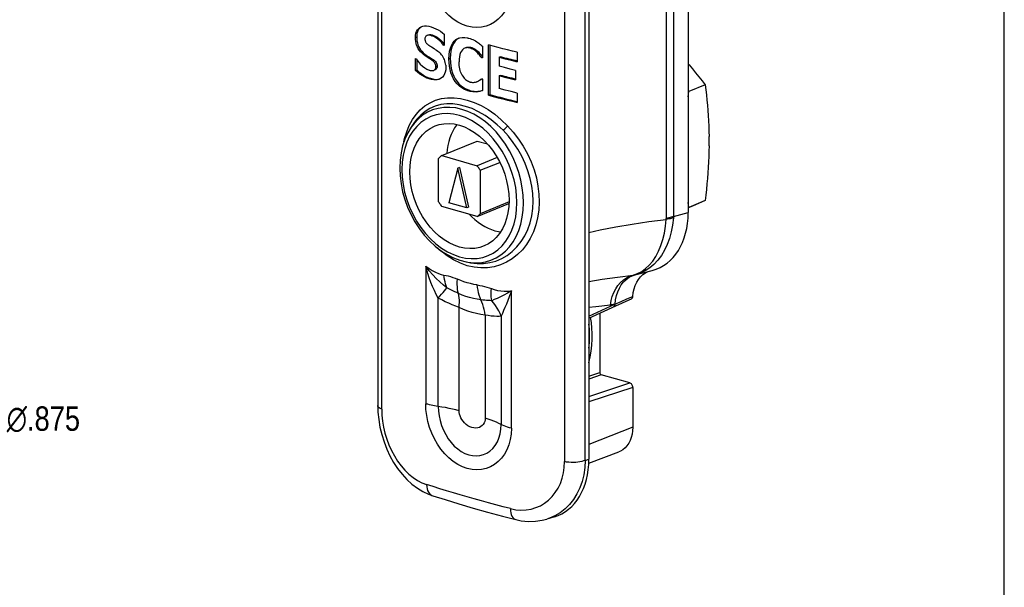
# Model space of a CAD drawing. Header units: inches. Extents: x 0 to 15.7, y 0 to 12.1.
# Tile 9 of 13: x 10.8 to 15.7, y 2.8 to 5.6. Entities that reach past the tile are written whole.
import ezdxf

# ---------------------------------------------------------------- set-up
doc = ezdxf.new("R2010")
doc.units = ezdxf.units.IN
doc.header["$LTSCALE"] = 0.864286
doc.header["$MEASUREMENT"] = 0
doc.layers.get('0').update_dxf_attribs({"linetype": 'CONTINUOUS'})
doc.styles.get("Standard").update_dxf_attribs({"font": 'arial.ttf'})
doc.styles.add('TEXTSTYLE_1', font='gdt', dxfattribs={"width": 0.8})
doc.dimstyles.new('DIMSTYLE_3', dxfattribs={"dimtxt": 0.121429, "dimasz": 0.142857, "dimexe": 0.09, "dimexo": 0.07, "dimgap": 0.09, "dimtad": 0, "dimtih": 1, "dimtoh": 1, "dimdec": 3, "dimzin": 4, "dimdsep": 46, "dimtxsty": 'Standard', "dimblk": '_FILLED', "dimblk1": '_FILLED', "dimblk2": '_FILLED', "dimcen": 0.09, "dimadec": 3, "dimazin": 1, "dimtfac": 1, "dimtdec": 3, "dimtofl": 0, "dimtmove": 0, "dimatfit": 1, "dimldrblk": '_FILLED', "dimfxl": 0, "dimtolj": 1, "dimtzin": 4, "dimarcsym": 0})

# ---------------------------------------------------------------- blocks, each defined once
blk = doc.blocks.new('_FILLED')
at = {"color": 0, "linetype": 'ByBlock'}
blk.add_solid([(0, 0), (-1, 0.2), (-1, -0.2)], dxfattribs=at)
blk = doc.blocks.new('*D4')
at = {"color": 2, "linetype": 'Continuous'}
for p, q in [((10.343, 3.9756), (10.5713, 3.664)), ((10.5713, 3.664), (10.6891, 3.664))]:
    blk.add_line(p, q, dxfattribs=at)
at = {"color": 2, "linetype": 'Continuous', "xscale": 0.1428571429, "yscale": 0.1428571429, "zscale": 0.1428571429, "rotation": 126.2296987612}
blk.add_blockref('_FILLED', (10.343, 3.9756), dxfattribs=at)
at = {"color": 2, "linetype": 'Continuous', "insert": (10.7499, 3.7248), "char_height": 0.121429, "width": 0.491884, "attachment_point": 1, "line_spacing_factor": 0.9, "style": 'TEXTSTYLE_1'}
blk.add_mtext('{\\fgdt;n}\\fArial;.875', dxfattribs=at)

msp = doc.modelspace()

# ---------------------------------------------------------------- linework, layer by layer
at = {"color": 7, "linetype": 'Continuous'}
for p, q in [((15.7143, 0), (15.7143, 12.1429)), ((14.1411, 8.4241), (14.1411, 4.6889)), ((14.0322, 8.3729), (14.0322, 4.6594)), ((12.5962, 6.1475), (12.5962, 3.7286)), ((12.6158, 3.7109), (12.6158, 6.1298)), ((13.6469, 5.8828), (13.6469, 3.4618)), ((13.5255, 5.8687), (13.5255, 3.4498)), ((13.6285, 3.4562), (13.6285, 5.8749)), ((12.8151, 5.6151), (12.8202, 5.6167)), ((12.7836, 5.5606), (12.7901, 5.5631)), ((12.8408, 5.5699), (12.8389, 5.5689)), ((12.8423, 5.5706), (12.8408, 5.57)), ((12.8423, 5.5706), (12.8408, 5.5699)), ((12.8458, 5.5715), (12.8423, 5.5706)), ((12.8471, 5.5727), (12.8486, 5.5733)), ((12.8471, 5.5727), (12.8486, 5.5733)), ((12.8486, 5.5733), (12.8521, 5.5742)), ((12.8645, 5.5695), (12.8709, 5.5723)), ((12.9273, 5.5767), (12.9273, 5.521)), ((12.999, 5.5574), (13.0054, 5.5594)), ((13.044, 5.5583), (13.0463, 5.5577)), ((13.0463, 5.5577), (13.0486, 5.5571)), ((12.8567, 5.5176), (12.8633, 5.5135)), ((12.9234, 5.5222), (12.9273, 5.5239)), ((13.0563, 5.508), (13.0626, 5.5107)), ((13.0652, 5.5046), (13.0716, 5.5074)), ((13.0904, 5.4862), (13.0968, 5.4889)), ((13.1177, 5.5174), (13.1177, 5.4592)), ((13.171, 5.5171), (13.1476, 5.5234)), ((13.1476, 5.2734), (13.1476, 5.5234)), ((13.154, 5.5216), (13.154, 5.2761)), ((12.7836, 5.3969), (12.7836, 5.4558)), ((12.7901, 5.4506), (12.7901, 5.3995)), ((12.8244, 5.4752), (12.8308, 5.4779)), ((12.8661, 5.4475), (12.8724, 5.4502)), ((12.9506, 5.4544), (12.957, 5.457)), ((13.1128, 5.4605), (13.1177, 5.4626)), ((13.2005, 5.4627), (13.2067, 5.4655)), ((13.2005, 5.4627), (13.2303, 5.4551)), ((13.2005, 5.4627), (13.2005, 5.4174)), ((13.2303, 5.4551), (13.2603, 5.4476)), ((13.2603, 5.4476), (13.2905, 5.4402)), ((13.2905, 5.4867), (13.2905, 5.4402)), ((12.7836, 5.3969), (12.7901, 5.3995)), ((12.8735, 5.3965), (12.8746, 5.3968)), ((12.8746, 5.3968), (12.8762, 5.3976)), ((12.8762, 5.3976), (12.8787, 5.3991)), ((12.8857, 5.4165), (12.8922, 5.419)), ((13.2275, 5.4104), (13.2005, 5.4174)), ((13.2548, 5.4035), (13.2275, 5.4104)), ((13.2822, 5.3967), (13.2548, 5.4035)), ((13.2822, 5.3967), (13.2822, 5.3502)), ((12.8515, 5.3548), (12.8579, 5.3575)), ((12.912, 5.3581), (12.9041, 5.3537)), ((13.0914, 5.3415), (13.092, 5.3417)), ((13.1129, 5.3524), (13.1094, 5.3501)), ((13.1156, 5.3543), (13.1129, 5.3524)), ((13.1177, 5.3537), (13.1177, 5.2962)), ((13.2005, 5.3706), (13.2067, 5.3734)), ((13.2005, 5.3706), (13.2275, 5.3637)), ((13.2005, 5.3706), (13.2005, 5.3063)), ((13.2275, 5.3637), (13.2548, 5.3569)), ((13.2548, 5.3569), (13.2822, 5.3502)), ((13.0484, 5.2944), (13.0462, 5.2951)), ((13.0484, 5.2944), (13.0548, 5.2971)), ((13.0894, 5.29), (13.0957, 5.2927)), ((13.2303, 5.2986), (13.2005, 5.3063)), ((13.2603, 5.2911), (13.2303, 5.2986)), ((14.1441, 5.292), (14.1411, 5.2944)), ((14.2258, 5.3253), (14.1441, 5.292)), ((13.1476, 5.2734), (13.154, 5.2761)), ((13.2905, 5.2836), (13.2603, 5.2911)), ((13.2905, 5.2836), (13.2905, 5.2371)), ((14.1411, 5.2656), (14.1441, 5.292)), ((12.7402, 5.0916), (12.7531, 5.123)), ((12.7794, 5.1392), (12.7626, 5.1146)), ((14.2449, 5.0222), (14.2449, 5.0673)), ((12.9145, 4.9731), (13.0916, 5.0453)), ((13.0916, 5.0453), (13.1423, 5.0308)), ((12.8992, 4.7428), (12.8992, 4.9587)), ((12.9145, 4.9731), (13.0905, 4.9226)), ((13.1906, 4.9634), (13.0905, 4.9226)), ((12.9949, 4.9105), (12.9497, 4.7385)), ((13.0025, 4.9136), (12.9949, 4.9105)), ((13.0402, 4.7125), (12.9949, 4.9105)), ((13.0025, 4.9136), (13.0477, 4.7156)), ((13.1058, 4.8995), (13.2037, 4.9393)), ((13.1058, 4.8995), (13.1058, 4.6835)), ((13.0905, 4.6691), (12.9145, 4.7197)), ((13.0402, 4.7125), (12.9497, 4.7385)), ((13.0477, 4.7156), (13.0402, 4.7125)), ((13.0905, 4.6691), (13.249, 4.7337)), ((13.2494, 4.742), (13.1058, 4.6835)), ((14.1441, 4.7153), (14.1411, 4.7391)), ((14.1618, 4.7215), (14.1411, 4.7127)), ((14.1411, 4.714), (14.1441, 4.7153)), ((14.2258, 4.7486), (14.1441, 4.7153)), ((14.2258, 4.7486), (14.1618, 4.7215)), ((14.0677, 4.67), (14.1411, 4.6889)), ((12.8273, 4.5777), (12.8534, 4.5487)), ((12.8348, 4.4219), (12.8348, 3.7383)), ((13.0361, 4.4435), (13.0528, 4.4402)), ((13.9708, 4.4312), (13.9498, 4.4136)), ((13.8676, 4.3783), (13.8892, 4.3857)), ((13.877, 4.3799), (13.877, 4.3799)), ((13.877, 4.3799), (13.8773, 4.3799)), ((13.8825, 4.3812), (13.962, 4.4017)), ((12.897, 3.7244), (12.897, 4.2636)), ((13.254, 4.2797), (13.2504, 4.2702)), ((13.2577, 4.2895), (13.254, 4.2797)), ((13.2614, 4.2994), (13.2577, 4.2895)), ((13.2614, 3.6159), (13.2614, 4.2994)), ((13.8362, 4.2593), (13.8657, 4.2719)), ((13.0008, 3.7029), (13.0008, 4.2169)), ((13.6469, 4.1742), (13.7756, 4.2329)), ((13.6469, 4.1638), (13.7814, 4.2251)), ((13.7695, 4.2197), (13.769, 4.2194)), ((13.7756, 4.2329), (13.8068, 4.2465)), ((13.7814, 4.2251), (13.8145, 4.2401)), ((13.8068, 4.2465), (13.8362, 4.2593)), ((13.1307, 4.1796), (13.1307, 3.6657)), ((13.2105, 4.1736), (13.2105, 3.6344)), ((13.7008, 4.1883), (13.7008, 3.894)), ((13.6495, 4.0418), (13.6506, 4.0762)), ((13.6469, 4.015), (13.6495, 4.0418)), ((13.6469, 3.8747), (13.7008, 3.894)), ((13.7083, 3.8826), (13.6469, 3.8606)), ((13.85, 3.8419), (13.7083, 3.8826)), ((13.6469, 3.7747), (13.85, 3.8419)), ((13.8651, 3.819), (13.6469, 3.7468)), ((13.8651, 3.819), (13.8651, 3.6209)), ((13.8651, 3.6209), (13.6469, 3.5351)), ((13.2392, 3.5094), (13.2271, 3.4871)), ((13.6461, 3.4423), (13.7965, 3.4992)), ((13.6285, 3.4562), (13.6469, 3.4618)), ((12.8696, 3.2802), (12.8697, 3.2802)), ((13.4752, 3.1753), (13.4378, 3.164))]:
    msp.add_line(p, q, dxfattribs=at)
for points in [[(14.0677, 8.3863), (14.0677, 8.3858), (14.0677, 8.3854), (14.0677, 8.3849), (14.0677, 8.3844), (14.0677, 8.384), (14.0677, 4.67)], [(13.0417, 5.6168), (13.0175, 5.6256), (12.9941, 5.6373), (12.9714, 5.6523), (12.9498, 5.67), (12.9294, 5.6905), (12.9106, 5.7133), (12.8936, 5.7381), (12.8784, 5.7646), (12.8654, 5.7924), (12.8545, 5.8212), (12.8459, 5.8509), (12.8397, 5.8807), (12.836, 5.9102), (12.8348, 5.9396)], [(13.2614, 5.8171), (13.2599, 5.7883), (13.2557, 5.7609), (13.2487, 5.7349), (13.2392, 5.7106), (13.2271, 5.6884), (13.2126, 5.6684), (13.1961, 5.651), (13.1776, 5.6365), (13.1574, 5.6249), (13.1359, 5.6165), (13.1133, 5.6115), (13.09, 5.6098), (13.0661, 5.6116), (13.0417, 5.6168)], [(12.7836, 5.5606), (12.7842, 5.5715), (12.786, 5.5814), (12.789, 5.5903), (12.7932, 5.598), (12.7985, 5.6044), (12.8049, 5.6097), (12.8121, 5.6138), (12.8151, 5.6151)], [(12.8119, 5.6126), (12.8083, 5.6099), (12.805, 5.6069), (12.8021, 5.6038), (12.7996, 5.6004), (12.7974, 5.5968), (12.7955, 5.5929), (12.7939, 5.5888), (12.7926, 5.5844), (12.7915, 5.5797), (12.7907, 5.5746), (12.7903, 5.569), (12.7901, 5.5631)], [(12.8202, 5.6167), (12.8293, 5.6183), (12.8393, 5.6184), (12.8503, 5.6169), (12.8623, 5.6137)], [(12.8623, 5.6137), (12.8744, 5.6092), (12.886, 5.604), (12.8971, 5.598), (12.9078, 5.5914), (12.9178, 5.5843), (12.9273, 5.5767)], [(12.8244, 5.4752), (12.8166, 5.4819), (12.8096, 5.489), (12.8033, 5.4966), (12.7978, 5.5045), (12.7933, 5.5131), (12.7897, 5.522), (12.7869, 5.5313), (12.7851, 5.5408), (12.7839, 5.5506), (12.7836, 5.5606)], [(12.7901, 5.5631), (12.7904, 5.5531), (12.7915, 5.5434), (12.7934, 5.5339), (12.7961, 5.5247), (12.7997, 5.5158), (12.8043, 5.5073), (12.8097, 5.4993), (12.816, 5.4918), (12.823, 5.4847), (12.8308, 5.4779)], [(12.8389, 5.5689), (12.8361, 5.5666), (12.8339, 5.5636), (12.8323, 5.5601), (12.8313, 5.5564), (12.831, 5.5523)], [(12.831, 5.5523), (12.8311, 5.5493), (12.8315, 5.5465), (12.8321, 5.5436), (12.833, 5.5409), (12.8342, 5.5382), (12.8357, 5.5356), (12.8374, 5.5332), (12.8394, 5.5309), (12.8416, 5.5288), (12.844, 5.5267)], [(12.8531, 5.5719), (12.8494, 5.572), (12.8458, 5.5715)], [(12.8521, 5.5742), (12.8557, 5.5747), (12.8594, 5.5747), (12.8632, 5.5742), (12.867, 5.5734), (12.8709, 5.5723)], [(12.8645, 5.5695), (12.8607, 5.5707), (12.8569, 5.5715), (12.8531, 5.5719)], [(12.9234, 5.5222), (12.9146, 5.5332), (12.9053, 5.5431), (12.8956, 5.5518), (12.8855, 5.5592), (12.8751, 5.5651), (12.8645, 5.5695)], [(12.8709, 5.5723), (12.8815, 5.5679), (12.8919, 5.562), (12.902, 5.5545), (12.9118, 5.5457), (12.921, 5.5359), (12.9273, 5.528)], [(12.9506, 5.4544), (12.9514, 5.4742), (12.9537, 5.492), (12.9575, 5.5076), (12.9627, 5.5212), (12.9691, 5.5327), (12.9767, 5.5423), (12.9853, 5.55), (12.9949, 5.5556), (12.999, 5.5574)], [(12.9992, 5.557), (12.99, 5.551), (12.9815, 5.543), (12.9742, 5.5331), (12.9681, 5.5214), (12.9633, 5.5079), (12.9598, 5.4926), (12.9577, 5.4757), (12.957, 5.457)], [(13.0054, 5.5594), (13.0167, 5.5611), (13.0288, 5.5609), (13.0417, 5.5588)], [(13.0417, 5.5588), (13.0429, 5.5586), (13.044, 5.5583)], [(13.0486, 5.5571), (13.0554, 5.5551), (13.0622, 5.5527), (13.069, 5.5499), (13.0757, 5.5467), (13.0825, 5.5432), (13.0891, 5.5394)], [(13.0891, 5.5394), (13.0938, 5.5363), (13.0986, 5.5329), (13.1033, 5.5293), (13.1081, 5.5255), (13.1129, 5.5215), (13.1177, 5.5174)], [(12.844, 5.5267), (12.8455, 5.5254), (12.8471, 5.5242), (12.8487, 5.523), (12.8502, 5.5219), (12.8518, 5.5208), (12.8535, 5.5197), (12.8551, 5.5186), (12.8567, 5.5176)], [(12.8633, 5.5135), (12.8763, 5.5053), (12.8826, 5.5012), (12.8888, 5.4968), (12.8948, 5.4922)], [(12.9343, 5.4234), (12.9336, 5.4301), (12.9323, 5.4368), (12.9305, 5.4436), (12.9282, 5.4502), (12.9252, 5.4566), (12.9218, 5.4627), (12.9179, 5.4685), (12.9138, 5.4739), (12.9093, 5.479), (12.9046, 5.4837), (12.8998, 5.4881), (12.8948, 5.4922)], [(12.926, 5.5214), (12.9247, 5.5218), (12.924, 5.522), (12.9234, 5.5222)], [(12.9273, 5.521), (12.9267, 5.5212), (12.926, 5.5214)], [(13.0181, 5.4995), (13.0129, 5.493), (13.0087, 5.4851), (13.0052, 5.4756), (13.0027, 5.4647), (13.0012, 5.4526), (13.0008, 5.4392)], [(13.0295, 5.5075), (13.029, 5.5073), (13.0251, 5.5052), (13.0215, 5.5026), (13.0181, 5.4995)], [(13.0417, 5.5101), (13.0373, 5.5098), (13.033, 5.5088), (13.0295, 5.5075)], [(13.0357, 5.5102), (13.0394, 5.5116), (13.0437, 5.5125), (13.0481, 5.5128)], [(13.0563, 5.508), (13.0539, 5.5087), (13.0514, 5.5092), (13.049, 5.5096), (13.0466, 5.5099), (13.0441, 5.5101), (13.0417, 5.5101)], [(13.0481, 5.5128), (13.0505, 5.5128), (13.0529, 5.5126), (13.0553, 5.5124), (13.0577, 5.5119), (13.0602, 5.5114), (13.0626, 5.5107)], [(13.0652, 5.5046), (13.0638, 5.5053), (13.0623, 5.506), (13.0608, 5.5066), (13.0593, 5.5071), (13.0578, 5.5076), (13.0563, 5.508)], [(13.0626, 5.5107), (13.0641, 5.5103), (13.0656, 5.5098), (13.0671, 5.5093), (13.0686, 5.5087), (13.0701, 5.5081), (13.0716, 5.5074)], [(13.0904, 5.4862), (13.0861, 5.4902), (13.0819, 5.4938), (13.0777, 5.497), (13.0735, 5.5), (13.0693, 5.5025), (13.0652, 5.5046)], [(13.0716, 5.5074), (13.0747, 5.5058), (13.0778, 5.504), (13.0809, 5.502), (13.084, 5.4997), (13.0872, 5.4973), (13.0904, 5.4947), (13.0936, 5.4919), (13.0968, 5.4889)], [(13.0968, 5.4889), (13.1008, 5.4849), (13.1046, 5.4808), (13.1084, 5.4765), (13.112, 5.4722)], [(13.2905, 5.4867), (13.2663, 5.4927), (13.2423, 5.4987), (13.2184, 5.5048), (13.1947, 5.5109), (13.171, 5.5171)], [(12.7836, 5.4558), (12.7842, 5.4555), (12.7848, 5.4553)], [(12.7848, 5.4553), (12.7861, 5.4549), (12.7867, 5.4547), (12.7873, 5.4545)], [(12.7873, 5.4545), (12.7973, 5.4406), (12.8077, 5.4284), (12.8186, 5.418), (12.8297, 5.4094), (12.8407, 5.4028), (12.8517, 5.3981)], [(12.8661, 5.4475), (12.8588, 5.4522), (12.8517, 5.4568), (12.8446, 5.4612), (12.8377, 5.4656), (12.8309, 5.4703), (12.8244, 5.4752)], [(12.8308, 5.4779), (12.8373, 5.473), (12.8441, 5.4683), (12.851, 5.4639), (12.8581, 5.4595), (12.8652, 5.4549), (12.8724, 5.4502)], [(12.8857, 5.4165), (12.8854, 5.4211), (12.8843, 5.4256), (12.8824, 5.43), (12.8798, 5.4342), (12.8768, 5.4381), (12.8735, 5.4416), (12.8699, 5.4447), (12.8661, 5.4475)], [(12.8724, 5.4502), (12.8763, 5.4474), (12.8799, 5.4443), (12.8832, 5.4408), (12.8862, 5.4369), (12.8888, 5.4326), (12.8908, 5.4281), (12.8919, 5.4236), (12.8922, 5.419)], [(13.0417, 5.2966), (13.0276, 5.3025), (13.0145, 5.3099), (13.0025, 5.3191), (12.9917, 5.3297), (12.9821, 5.3417), (12.9736, 5.355), (12.9665, 5.3693), (12.9606, 5.3847), (12.9562, 5.4009), (12.953, 5.4179), (12.9512, 5.4358), (12.9506, 5.4544)], [(12.957, 5.457), (12.9578, 5.4368), (12.9599, 5.4179), (12.9634, 5.4001), (12.9684, 5.3835), (12.9746, 5.3682), (12.9821, 5.3541), (12.9907, 5.3414), (13.0002, 5.3301), (13.0108, 5.3202), (13.0223, 5.3118), (13.0347, 5.3048), (13.0481, 5.2993)], [(13.0143, 5.3761), (13.0112, 5.3825), (13.0085, 5.3893), (13.0061, 5.3968), (13.0041, 5.4046), (13.0026, 5.4128), (13.0015, 5.4213), (13.0009, 5.4301), (13.0008, 5.4392)], [(13.1128, 5.4605), (13.1093, 5.465), (13.1057, 5.4694), (13.102, 5.4738), (13.0982, 5.4781), (13.0944, 5.4822), (13.0904, 5.4862)], [(13.112, 5.4722), (13.1157, 5.4677), (13.1177, 5.4651)], [(13.1161, 5.4596), (13.1145, 5.4601), (13.1137, 5.4603), (13.1128, 5.4605)], [(13.1177, 5.4592), (13.1169, 5.4594), (13.1161, 5.4596)], [(12.8515, 5.3548), (12.8398, 5.3589), (12.8282, 5.3643), (12.8167, 5.371), (12.8054, 5.3787), (12.7944, 5.3873), (12.7836, 5.3969)], [(12.7901, 5.3995), (12.8009, 5.39), (12.8118, 5.3814), (12.8231, 5.3737), (12.8345, 5.3671), (12.8461, 5.3617), (12.8579, 5.3575)], [(12.8517, 5.3981), (12.8543, 5.3974), (12.8569, 5.3969), (12.8594, 5.3964), (12.8618, 5.396), (12.8642, 5.3957), (12.8665, 5.3956), (12.8688, 5.3956), (12.8709, 5.3958)], [(12.8709, 5.3958), (12.8713, 5.3959), (12.8716, 5.3959), (12.8719, 5.396), (12.8722, 5.3961), (12.8726, 5.3962), (12.8729, 5.3963), (12.8732, 5.3964), (12.8735, 5.3965)], [(12.8787, 5.3991), (12.8809, 5.4011), (12.8828, 5.4034), (12.8841, 5.4063), (12.8851, 5.4095), (12.8856, 5.4129), (12.8857, 5.4165)], [(12.8922, 5.419), (12.8921, 5.4154), (12.8915, 5.412), (12.8906, 5.4088), (12.8892, 5.4059), (12.8873, 5.4035), (12.8851, 5.4015), (12.8826, 5.4), (12.881, 5.3992)], [(12.9349, 5.4118), (12.9342, 5.3997), (12.9323, 5.3888), (12.929, 5.3792), (12.9245, 5.3708), (12.9188, 5.3638), (12.912, 5.3581)], [(12.9343, 5.4234), (12.9345, 5.4215), (12.9346, 5.4196), (12.9347, 5.4177), (12.9348, 5.4157), (12.9348, 5.4138), (12.9349, 5.4118)], [(14.1411, 5.429), (14.1452, 5.4243), (14.1618, 5.4048), (14.1782, 5.3852), (14.1943, 5.3654), (14.2102, 5.3454), (14.2258, 5.3253)], [(12.9041, 5.3537), (12.8957, 5.3509), (12.886, 5.3495), (12.8755, 5.3496), (12.864, 5.3513), (12.8515, 5.3548)], [(12.8579, 5.3575), (12.8703, 5.3541), (12.8819, 5.3523), (12.8925, 5.3522), (12.9022, 5.3537), (12.9039, 5.3543)], [(13.0143, 5.3761), (13.015, 5.3747), (13.0158, 5.3733), (13.0166, 5.372), (13.0174, 5.3706), (13.0182, 5.3693), (13.0191, 5.3679)], [(13.0191, 5.3679), (13.0224, 5.3632), (13.0259, 5.3589), (13.0297, 5.355), (13.0336, 5.3515), (13.0376, 5.3483), (13.0417, 5.3456)], [(13.0417, 5.3456), (13.0442, 5.3442), (13.0466, 5.3429), (13.0491, 5.3417), (13.0516, 5.3407), (13.0541, 5.3398), (13.0566, 5.339)], [(13.0888, 5.3404), (13.0889, 5.3404), (13.0894, 5.3406), (13.0899, 5.3408), (13.0904, 5.3411), (13.0914, 5.3415)], [(13.092, 5.3417), (13.0957, 5.3435), (13.0994, 5.3455)], [(13.1094, 5.3501), (13.1059, 5.3479), (13.1022, 5.3459), (13.0984, 5.3441)], [(13.0994, 5.3455), (13.103, 5.3477), (13.1066, 5.35), (13.11, 5.3524), (13.1134, 5.3549)], [(13.1134, 5.3549), (13.1141, 5.3547), (13.1149, 5.3545)], [(13.1149, 5.3545), (13.1163, 5.3541), (13.117, 5.3539), (13.1177, 5.3537)], [(13.0462, 5.2951), (13.044, 5.2958), (13.0428, 5.2962), (13.0417, 5.2966)], [(13.0481, 5.2993), (13.0492, 5.2989), (13.0503, 5.2986), (13.0514, 5.2982), (13.0525, 5.2979), (13.0548, 5.2971)], [(13.0894, 5.29), (13.0827, 5.2895), (13.076, 5.2895), (13.0691, 5.29), (13.0623, 5.291), (13.0554, 5.2925), (13.0484, 5.2944)], [(13.0548, 5.2971), (13.0617, 5.2952), (13.0686, 5.2937), (13.0754, 5.2928), (13.0822, 5.2923), (13.089, 5.2923), (13.0957, 5.2927)], [(13.0566, 5.339), (13.062, 5.3377), (13.0674, 5.3371), (13.0727, 5.3371), (13.0779, 5.3377), (13.0829, 5.3386), (13.0879, 5.3401)], [(13.0879, 5.3401), (13.0884, 5.3403), (13.0888, 5.3404)], [(13.1177, 5.2962), (13.1129, 5.2948), (13.1082, 5.2935), (13.1035, 5.2923), (13.0988, 5.2913), (13.0941, 5.2905), (13.0894, 5.29)], [(13.0957, 5.2927), (13.1004, 5.2932), (13.105, 5.294), (13.1097, 5.295), (13.1144, 5.2963), (13.1177, 5.2972)], [(14.2258, 5.3253), (14.229, 5.2999), (14.232, 5.2744), (14.2347, 5.2489), (14.2371, 5.2233), (14.2392, 5.1976), (14.241, 5.1718), (14.2425, 5.1458), (14.2437, 5.1197), (14.2445, 5.0935), (14.2449, 5.0673)], [(12.7531, 5.123), (12.7687, 5.1519), (12.7871, 5.1779), (12.8079, 5.2008), (12.8311, 5.2203), (12.8565, 5.2361), (12.884, 5.2482), (12.9133, 5.2564), (12.944, 5.2606), (12.9758, 5.2608), (13.0083, 5.2571), (13.0417, 5.2494)], [(13.0417, 5.2494), (13.0768, 5.2372), (13.1114, 5.2213), (13.1456, 5.2016), (13.179, 5.1783), (13.2112, 5.1516), (13.2424, 5.1214)], [(13.1476, 5.2734), (13.171, 5.2672), (13.1947, 5.261), (13.2184, 5.255), (13.2423, 5.2489), (13.2663, 5.243), (13.2905, 5.2371)], [(13.3216, 4.7377), (13.3201, 4.7751), (13.3157, 4.8129), (13.3084, 4.8509), (13.2982, 4.8887), (13.2853, 4.9258), (13.2698, 4.962), (13.2518, 4.9969), (13.2316, 5.0301), (13.2092, 5.0614), (13.185, 5.0904), (13.1591, 5.1168), (13.1318, 5.1405), (13.1034, 5.1611), (13.0742, 5.1785), (13.0443, 5.1925), (13.0142, 5.2029), (12.9841, 5.2098), (12.9543, 5.2129), (12.925, 5.2123), (12.8966, 5.208), (12.8693, 5.2), (12.8435, 5.1884), (12.8192, 5.1733), (12.7969, 5.1549), (12.7766, 5.1333), (12.7626, 5.1146)], [(13.22, 5.0988), (13.1911, 5.1265), (13.161, 5.1513), (13.13, 5.173), (13.0982, 5.1914), (13.0659, 5.2064), (13.0335, 5.2179), (13.0015, 5.2257), (12.9701, 5.2297), (12.9397, 5.2299), (12.9104, 5.2263), (12.8824, 5.2189), (12.8561, 5.2077), (12.8319, 5.193), (12.8098, 5.1748), (12.7898, 5.1532), (12.7794, 5.1392)], [(13.289, 4.7389), (13.2874, 4.7763), (13.2827, 4.8138), (13.2749, 4.8516), (13.2642, 4.8891), (13.2505, 4.9258), (13.2342, 4.9613), (13.2154, 4.9951), (13.1943, 5.027), (13.171, 5.0569), (13.1459, 5.0842), (13.1191, 5.1086), (13.0911, 5.1299), (13.0621, 5.1477), (13.0326, 5.162), (13.0028, 5.1724), (12.9729, 5.1791), (12.9434, 5.1819), (12.9145, 5.1808), (12.8866, 5.1757), (12.8599, 5.1668), (12.8347, 5.1541), (12.8114, 5.1378), (12.7902, 5.118)], [(12.7626, 5.1146), (12.7455, 5.0863), (12.7313, 5.0552), (12.7201, 5.0218), (12.712, 4.9864), (12.7071, 4.9493), (12.7055, 4.9111)], [(12.7902, 5.118), (12.7713, 5.095), (12.7549, 5.0688), (12.7411, 5.0399), (12.7302, 5.0085), (12.7224, 4.9749), (12.7176, 4.94), (12.716, 4.9033)], [(12.7553, 4.8921), (12.7567, 4.9236), (12.7607, 4.9536), (12.7674, 4.9824), (12.7767, 5.0093), (12.7885, 5.0342), (12.8025, 5.0568), (12.8187, 5.0766), (12.8368, 5.0937), (12.8569, 5.1079), (12.8785, 5.1191), (12.8826, 5.1207)], [(12.8826, 5.1207), (12.9016, 5.1269), (12.9258, 5.1314), (12.9508, 5.1325), (12.9764, 5.1302), (13.0022, 5.1245), (13.028, 5.1155), (13.0535, 5.1032), (13.0784, 5.0879), (13.1026, 5.0697), (13.1256, 5.0487), (13.1473, 5.0253), (13.1674, 4.9997), (13.1857, 4.9722), (13.202, 4.943), (13.2162, 4.9122), (13.2281, 4.8804), (13.2375, 4.8479), (13.2443, 4.8151), (13.2483, 4.7826), (13.2497, 4.7502)], [(12.9898, 5.1272), (12.9879, 5.1249), (12.9781, 5.1104), (12.9694, 5.0949), (12.9617, 5.0784), (12.9551, 5.0609), (12.9497, 5.0424), (12.9454, 5.0232), (12.9423, 5.0034), (12.9406, 4.9837)], [(13.2424, 5.1214), (13.2708, 5.0892), (13.2967, 5.0552), (13.3202, 5.0192), (13.3409, 4.9815), (13.3589, 4.9423), (13.3738, 4.9022), (13.3854, 4.8617), (13.3936, 4.821), (13.3983, 4.7806), (13.3996, 4.7406), (13.3974, 4.7016), (13.3918, 4.6639), (13.383, 4.6277), (13.3708, 4.5934), (13.3554, 4.5611), (13.337, 4.5312), (13.3158, 4.5041), (13.292, 4.4802), (13.2657, 4.4595), (13.2374, 4.4424), (13.2072, 4.4291), (13.1756, 4.4199), (13.1429, 4.4148), (13.1095, 4.4139), (13.0758, 4.4172), (13.0417, 4.4249)], [(13.22, 5.0988), (13.2241, 5.102), (13.2282, 5.1056), (13.2323, 5.1094), (13.236, 5.1134), (13.2395, 5.1175), (13.2424, 5.1214)], [(13.3697, 4.7462), (13.368, 4.7836), (13.3632, 4.8214), (13.3551, 4.8593), (13.3438, 4.8969), (13.3296, 4.934), (13.3125, 4.9702), (13.2928, 5.0048), (13.2708, 5.0379), (13.2465, 5.0694), (13.22, 5.0988)], [(12.7267, 5.0414), (12.7301, 5.0578), (12.7402, 5.0916)], [(14.2449, 5.0222), (14.2445, 4.9955), (14.2437, 4.9687), (14.2425, 4.9417), (14.241, 4.9144), (14.2392, 4.8871), (14.2371, 4.8596), (14.2347, 4.832), (14.232, 4.8043), (14.229, 4.7765), (14.2258, 4.7486)], [(12.9145, 4.9731), (12.9118, 4.971), (12.9091, 4.9687), (12.9065, 4.9664), (12.904, 4.9639), (12.9016, 4.9614), (12.8992, 4.9587)], [(12.7055, 4.9111), (12.7071, 4.872), (12.7119, 4.8326), (12.7199, 4.7931), (12.731, 4.754), (12.745, 4.7157), (12.7618, 4.6785), (12.7813, 4.6429), (12.8032, 4.6092), (12.8273, 4.5777)], [(12.716, 4.9033), (12.7176, 4.8659), (12.7223, 4.8285)], [(13.1058, 4.8995), (13.1034, 4.9035), (13.101, 4.9074), (13.0985, 4.9113), (13.0959, 4.9151), (13.0932, 4.9189), (13.0905, 4.9226)], [(13.1263, 4.5231), (13.1034, 4.5153), (13.0792, 4.5108), (13.0542, 4.5097), (13.0287, 4.5121), (13.0028, 4.5178), (12.977, 4.5268), (12.9515, 4.539), (12.9266, 4.5543), (12.9024, 4.5725), (12.8794, 4.5935), (12.8577, 4.6169), (12.8376, 4.6426), (12.8193, 4.6701), (12.803, 4.6992), (12.7888, 4.73), (12.7769, 4.7618), (12.7675, 4.7943), (12.7607, 4.8271), (12.7567, 4.8596), (12.7553, 4.8921)], [(12.7223, 4.8285), (12.7301, 4.7906), (12.7408, 4.7531), (12.7545, 4.7164), (12.7708, 4.6809), (12.7896, 4.6471), (12.8107, 4.6152), (12.834, 4.5853), (12.8592, 4.558), (12.8859, 4.5336), (12.9139, 4.5123), (12.9429, 4.4945), (12.9724, 4.4803), (13.0023, 4.4698), (13.0321, 4.4631), (13.0616, 4.4603), (13.0905, 4.4614), (13.1184, 4.4665), (13.1451, 4.4754), (13.1703, 4.4881), (13.1936, 4.5045), (13.2148, 4.5242), (13.2337, 4.5472), (13.2501, 4.5734), (13.2639, 4.6023), (13.2748, 4.6338), (13.2827, 4.6673), (13.2874, 4.7023), (13.289, 4.7389)], [(12.8992, 4.7428), (12.9016, 4.7388), (12.904, 4.7348), (12.9065, 4.7309), (12.9091, 4.7271), (12.9118, 4.7234), (12.9145, 4.7197)], [(13.0361, 4.4435), (13.0443, 4.442), (13.0742, 4.4389), (13.1034, 4.4395), (13.1318, 4.4438), (13.1591, 4.4518), (13.185, 4.4634), (13.2092, 4.4785), (13.2316, 4.4969), (13.2518, 4.5185), (13.2698, 4.5431), (13.2853, 4.5704), (13.2982, 4.6001), (13.3084, 4.632), (13.3157, 4.6658), (13.3201, 4.7011), (13.3216, 4.7377)], [(13.0528, 4.4402), (13.0579, 4.4392), (13.0902, 4.4355), (13.1221, 4.4358), (13.1534, 4.4401), (13.1838, 4.4483), (13.2129, 4.4605), (13.2404, 4.4764), (13.2659, 4.4959), (13.2891, 4.5187), (13.3098, 4.5446), (13.3278, 4.5734), (13.3428, 4.6047), (13.3545, 4.6379), (13.3629, 4.6727), (13.368, 4.709), (13.3697, 4.7462)], [(13.2497, 4.7502), (13.2483, 4.7187), (13.2443, 4.6886), (13.2376, 4.6599), (13.2283, 4.6329), (13.2165, 4.608), (13.2025, 4.5854), (13.1863, 4.5656), (13.1682, 4.5485), (13.1481, 4.5343), (13.1263, 4.5231)], [(13.0532, 4.6798), (13.0647, 4.6682), (13.08, 4.6544), (13.0958, 4.6419), (13.112, 4.6306), (13.1286, 4.6206), (13.1454, 4.612), (13.1625, 4.6049), (13.1796, 4.5992), (13.1967, 4.5951), (13.2074, 4.5934)], [(13.0905, 4.6691), (13.0932, 4.6713), (13.0959, 4.6735), (13.0985, 4.6759), (13.101, 4.6783), (13.1034, 4.6808), (13.1058, 4.6835)], [(13.6469, 4.5909), (13.7038, 4.6032), (13.7811, 4.6181), (13.8617, 4.6318), (13.9454, 4.6443), (14.032, 4.6556)], [(13.8892, 4.3857), (13.9099, 4.3966), (13.9294, 4.4107), (13.9476, 4.4279), (13.9645, 4.4483), (13.9798, 4.4715), (13.9933, 4.4971), (14.005, 4.5251), (14.0148, 4.5553), (14.0226, 4.5873), (14.0284, 4.6209), (14.032, 4.6556)], [(14.0672, 4.6623), (14.0633, 4.627), (14.0568, 4.593), (14.048, 4.5605), (14.0368, 4.5299), (14.0233, 4.5014), (14.0077, 4.4753), (13.9902, 4.4518), (13.9708, 4.4312)], [(14.0672, 4.6623), (14.0619, 4.661), (14.0563, 4.6597), (14.0506, 4.6585), (14.0446, 4.6575), (14.0384, 4.6565), (14.032, 4.6556)], [(14.032, 4.6556), (14.0321, 4.6562), (14.0321, 4.6568), (14.0321, 4.6575), (14.0321, 4.6581), (14.0321, 4.6588), (14.0322, 4.6594)], [(14.0677, 4.67), (14.0623, 4.668), (14.0567, 4.6662), (14.0508, 4.6643), (14.0448, 4.6626), (14.0386, 4.661), (14.0322, 4.6594)], [(14.0677, 4.67), (14.0676, 4.6687), (14.0676, 4.6674), (14.0675, 4.6661), (14.0674, 4.6649), (14.0673, 4.6636), (14.0672, 4.6623)], [(12.8534, 4.5487), (12.8813, 4.5226), (12.9107, 4.4996), (12.9411, 4.48), (12.9725, 4.464), (13.0042, 4.4518), (13.0361, 4.4435)], [(13.0417, 4.4249), (13.0072, 4.437), (12.9737, 4.4533), (12.9409, 4.4737), (12.9094, 4.4981), (12.8931, 4.5133)], [(12.8348, 4.4219), (12.8513, 4.4106), (12.8673, 4.401), (12.8828, 4.393), (12.8978, 4.3866), (12.9121, 4.3818), (12.9258, 4.3785)], [(12.9403, 4.3148), (12.9227, 4.3287), (12.9049, 4.3442), (12.8872, 4.3612), (12.8696, 4.3797), (12.8521, 4.3999), (12.8348, 4.4219)], [(12.8451, 4.3865), (12.8433, 4.3923), (12.8415, 4.3981), (12.8398, 4.404), (12.8381, 4.4099), (12.8364, 4.4159), (12.8348, 4.4219)], [(13.9498, 4.4136), (13.9274, 4.3991), (13.9037, 4.388), (13.8826, 4.3812)], [(12.897, 4.2636), (12.8872, 4.2818), (12.8779, 4.301), (12.869, 4.3211), (12.8606, 4.3421), (12.8526, 4.3639), (12.8451, 4.3865)], [(12.9258, 4.3785), (12.9362, 4.3764), (12.9469, 4.3738), (12.9579, 4.3705), (12.9692, 4.3667), (12.9808, 4.3624), (12.9928, 4.3575)], [(12.9403, 4.3149), (12.9367, 4.3246), (12.9336, 4.3348), (12.931, 4.3453), (12.9288, 4.3561), (12.9271, 4.3672), (12.9258, 4.3785)], [(13.6469, 4.3464), (13.7122, 4.3572), (13.7891, 4.3682), (13.8676, 4.3783)], [(13.7537, 4.229), (13.7576, 4.2511), (13.7635, 4.2722), (13.7712, 4.2918), (13.7806, 4.3099), (13.7917, 4.3266), (13.8043, 4.3414), (13.8185, 4.3543), (13.8338, 4.3648), (13.8504, 4.3729), (13.8676, 4.3783)], [(13.7775, 4.2337), (13.78, 4.2554), (13.7844, 4.2761), (13.7906, 4.2953), (13.7986, 4.3132), (13.8083, 4.3295), (13.8197, 4.3441), (13.8326, 4.3567), (13.847, 4.3671), (13.8625, 4.375), (13.877, 4.3799)], [(13.8657, 4.2719), (13.868, 4.2914), (13.872, 4.3096), (13.8778, 4.3269), (13.8851, 4.3427), (13.894, 4.357), (13.9044, 4.3696), (13.916, 4.3804), (13.9288, 4.3892), (13.9425, 4.3959), (13.9534, 4.3994)], [(13.8676, 4.3783), (13.8695, 4.3785), (13.8713, 4.3788), (13.8732, 4.3791), (13.8751, 4.3794), (13.877, 4.3799), (13.8773, 4.3799)], [(13.8773, 4.3799), (13.8793, 4.3804), (13.8826, 4.3812)], [(12.897, 4.2636), (12.9056, 4.2734), (12.9138, 4.2828), (12.9213, 4.2917), (12.9283, 4.3), (12.9346, 4.3077), (12.9403, 4.3148)], [(12.998, 4.2868), (12.989, 4.2909), (12.9797, 4.2952), (12.9701, 4.2998), (12.9604, 4.3046), (12.9504, 4.3096), (12.9403, 4.3149)], [(12.998, 4.2868), (12.9955, 4.2973), (12.9936, 4.3084), (12.9924, 4.3201), (12.9918, 4.3321), (12.992, 4.3447), (12.9928, 4.3575)], [(13.0914, 4.3292), (13.0748, 4.3321), (13.0582, 4.3358), (13.0417, 4.3401), (13.0253, 4.3452), (13.009, 4.351), (12.9928, 4.3575)], [(13.0914, 4.3292), (13.1037, 4.3271), (13.1158, 4.3246), (13.1276, 4.3218), (13.1392, 4.3186), (13.1505, 4.315), (13.1615, 4.3109)], [(13.1098, 4.2548), (13.1052, 4.2658), (13.1012, 4.2775), (13.0978, 4.2898), (13.0951, 4.3025), (13.0929, 4.3157), (13.0914, 4.3292)], [(13.0008, 4.2169), (12.9843, 4.2233), (12.9673, 4.2302), (12.9499, 4.2377), (12.9324, 4.2457), (12.9147, 4.2544), (12.897, 4.2636)], [(13.1098, 4.2548), (13.091, 4.2576), (13.0723, 4.2615), (13.0536, 4.2664), (13.035, 4.2722), (13.0164, 4.2791), (12.998, 4.2868)], [(13.0008, 4.2169), (13.0021, 4.2296), (13.0026, 4.242), (13.0025, 4.2539), (13.0017, 4.2654), (13.0002, 4.2764), (12.998, 4.2868)], [(13.1631, 4.2509), (13.1617, 4.2601), (13.1608, 4.2696), (13.1603, 4.2795), (13.1602, 4.2897), (13.1607, 4.3002), (13.1615, 4.3109)], [(13.1615, 4.3109), (13.1762, 4.306), (13.1917, 4.3023), (13.208, 4.2997), (13.2251, 4.2983), (13.2429, 4.2982), (13.2614, 4.2994)], [(13.2614, 4.2994), (13.2423, 4.2879), (13.2241, 4.2779), (13.207, 4.2694), (13.1909, 4.2621), (13.1762, 4.256), (13.1631, 4.2509)], [(13.2504, 4.2702), (13.2432, 4.2518), (13.2362, 4.2343), (13.2294, 4.2177), (13.2228, 4.202), (13.2165, 4.1873), (13.2105, 4.1736)], [(13.8583, 4.2597), (13.8586, 4.2599), (13.8608, 4.2613), (13.8627, 4.2633), (13.8642, 4.2658), (13.8651, 4.2687), (13.8657, 4.2719)], [(13.1307, 4.1796), (13.1091, 4.1826), (13.0875, 4.187), (13.0658, 4.1926), (13.0441, 4.1994), (13.0224, 4.2075), (13.0008, 4.2169)], [(13.1631, 4.2509), (13.1546, 4.2511), (13.146, 4.2514), (13.1372, 4.2519), (13.1283, 4.2527), (13.1191, 4.2536), (13.1098, 4.2548)], [(13.1307, 4.1796), (13.1288, 4.1932), (13.1263, 4.2065), (13.1231, 4.2193), (13.1193, 4.2317), (13.1148, 4.2435), (13.1098, 4.2548)], [(13.2105, 4.1736), (13.2049, 4.1875), (13.1983, 4.2011), (13.1908, 4.2143), (13.1824, 4.2271), (13.1731, 4.2393), (13.1631, 4.2509)], [(13.7537, 4.229), (13.6818, 4.221), (13.6469, 4.2164)], [(13.7756, 4.2329), (13.772, 4.2321), (13.7683, 4.2313), (13.7646, 4.2306), (13.761, 4.23), (13.7573, 4.2294), (13.7537, 4.229)], [(13.7756, 4.2329), (13.7755, 4.2294), (13.7747, 4.2263), (13.7735, 4.2235), (13.7717, 4.2213), (13.7695, 4.2197)], [(13.7708, 4.2203), (13.7714, 4.2206), (13.7735, 4.2221)], [(13.7735, 4.2221), (13.7753, 4.2244), (13.7766, 4.2271), (13.7773, 4.2303), (13.7775, 4.2337)], [(13.8145, 4.2401), (13.8482, 4.2552), (13.8584, 4.2597)], [(13.2105, 4.1736), (13.1998, 4.1725), (13.188, 4.1723), (13.1752, 4.173), (13.1614, 4.1745), (13.1465, 4.1767), (13.1307, 4.1796)], [(13.6506, 4.0762), (13.6494, 4.111), (13.6469, 4.1339)], [(12.6158, 3.7109), (12.6089, 3.714), (12.6034, 3.7174), (12.5995, 3.7209), (12.5971, 3.7246), (12.5962, 3.7286)], [(12.5962, 3.7286), (12.5973, 3.696), (12.6009, 3.6588), (12.6073, 3.6213), (12.6161, 3.5843), (12.6273, 3.5481), (12.6409, 3.5127), (12.6567, 3.4788), (12.6747, 3.4464), (12.6949, 3.4158), (12.7171, 3.3873), (12.7408, 3.3614), (12.7663, 3.3382), (12.7932, 3.318), (12.8209, 3.3011), (12.8492, 3.2877), (12.8697, 3.2802)], [(13.0417, 3.4156), (13.0175, 3.4243), (12.9941, 3.4361), (12.9714, 3.451), (12.9498, 3.4688), (12.9294, 3.4892), (12.9106, 3.512), (12.8936, 3.5368), (12.8784, 3.5633), (12.8654, 3.5911), (12.8545, 3.62), (12.8459, 3.6496), (12.8397, 3.6795), (12.836, 3.709), (12.8348, 3.7383)], [(12.8451, 3.7351), (12.8433, 3.7356), (12.8416, 3.7362), (12.8399, 3.7367), (12.8381, 3.7372), (12.8364, 3.7378), (12.8348, 3.7383)], [(12.9156, 3.7216), (12.8877, 3.7258), (12.8787, 3.7274), (12.8699, 3.7291), (12.8613, 3.7309), (12.8531, 3.733), (12.8451, 3.7351)], [(12.897, 3.7244), (12.898, 3.7016), (12.9011, 3.6778), (12.9063, 3.6538), (12.9136, 3.6299), (12.923, 3.6065), (12.9342, 3.5844), (12.9472, 3.5636), (12.9615, 3.5446), (12.9773, 3.5276), (12.9942, 3.5128), (13.0118, 3.5005), (13.0302, 3.4908), (13.0489, 3.4839), (13.0677, 3.4798), (13.0864, 3.4786), (13.1047, 3.4803), (13.1223, 3.4849), (13.1391, 3.4924), (13.1546, 3.5027), (13.1685, 3.5154), (13.1809, 3.5307), (13.1913, 3.5482)], [(12.6158, 3.7109), (12.6169, 3.6813), (12.6199, 3.6516), (12.625, 3.6215), (12.632, 3.5916), (12.641, 3.5619), (12.6518, 3.533), (12.6645, 3.505), (12.6788, 3.4783), (12.6947, 3.4529), (12.7122, 3.4292), (12.7309, 3.4076), (12.7507, 3.3882), (12.7717, 3.3711), (12.7936, 3.3565), (12.816, 3.3448), (12.8391, 3.3358)], [(13.0008, 3.7029), (12.985, 3.7073), (12.9685, 3.7113), (12.9514, 3.715), (12.9338, 3.7185), (12.9156, 3.7216)], [(13.1307, 3.6657), (13.1302, 3.6576), (13.1285, 3.6498), (13.1256, 3.6422), (13.1215, 3.6353), (13.1161, 3.6292), (13.1096, 3.6242), (13.102, 3.6204), (13.0936, 3.618), (13.0844, 3.6171), (13.0747, 3.6178), (13.0648, 3.62), (13.0549, 3.6238), (13.0453, 3.6289), (13.0363, 3.6353), (13.0281, 3.6426), (13.0209, 3.6506), (13.0147, 3.6592), (13.0096, 3.6681), (13.0057, 3.6772), (13.003, 3.6861), (13.0013, 3.6947), (13.0008, 3.7029)], [(13.2105, 3.6344), (13.1992, 3.6402), (13.1871, 3.6458), (13.1742, 3.6511), (13.1604, 3.6562), (13.1459, 3.6611), (13.1307, 3.6657)], [(13.1913, 3.5482), (13.1995, 3.5675), (13.2056, 3.5886), (13.2093, 3.6111), (13.2105, 3.6344)], [(13.2614, 3.6159), (13.2515, 3.6185), (13.2422, 3.6213), (13.2334, 3.6243), (13.2251, 3.6275), (13.2175, 3.6309), (13.2105, 3.6344)], [(13.2614, 3.6159), (13.2599, 3.587), (13.2557, 3.5596), (13.2487, 3.5336), (13.2392, 3.5094)], [(13.8651, 3.6209), (13.8642, 3.6029), (13.8618, 3.5859), (13.8577, 3.5697), (13.852, 3.5547), (13.8449, 3.541), (13.8364, 3.5288), (13.8267, 3.5182), (13.8157, 3.5093), (13.8038, 3.5024), (13.7965, 3.4992)], [(13.2271, 3.4871), (13.2126, 3.4671), (13.1961, 3.4498), (13.1776, 3.4352), (13.1574, 3.4237), (13.1359, 3.4153), (13.1133, 3.4102), (13.09, 3.4086), (13.0661, 3.4104), (13.0417, 3.4156)], [(13.2565, 3.216), (13.2829, 3.2108), (13.3088, 3.2088), (13.3342, 3.2098), (13.359, 3.2139), (13.3828, 3.2209), (13.4054, 3.2307), (13.4266, 3.2433), (13.4462, 3.2585), (13.464, 3.2762), (13.4799, 3.2961), (13.4935, 3.3179), (13.5049, 3.3416), (13.5138, 3.367), (13.5203, 3.3937), (13.5242, 3.4212), (13.5255, 3.4498)], [(13.6285, 3.4562), (13.6265, 3.4201), (13.6213, 3.385), (13.6129, 3.3512), (13.6015, 3.3192), (13.5872, 3.2893), (13.5701, 3.2618), (13.5503, 3.2368), (13.5282, 3.2147), (13.504, 3.1958), (13.4779, 3.1803)], [(13.6285, 3.4562), (13.6208, 3.4533), (13.612, 3.4508), (13.6025, 3.4489), (13.5923, 3.4474), (13.5814, 3.4464), (13.5701, 3.4459), (13.5586, 3.446), (13.5471, 3.4467), (13.536, 3.448), (13.5255, 3.4498)], [(13.0071, 3.2841), (12.9728, 3.2942), (12.9388, 3.3046), (12.9052, 3.315), (12.872, 3.3254), (12.8391, 3.3358)], [(12.8391, 3.3358), (12.8398, 3.325), (12.8416, 3.315), (12.8445, 3.306), (12.8483, 3.2981), (12.8532, 3.2913), (12.8591, 3.2858), (12.8657, 3.2817), (12.8696, 3.2802)], [(13.2565, 3.216), (13.2199, 3.2255), (13.1837, 3.2351), (13.1477, 3.2446), (13.112, 3.2542), (13.0767, 3.2641), (13.0071, 3.2841)], [(12.8696, 3.2802), (12.9311, 3.2608), (13.0004, 3.2397), (13.0711, 3.219), (13.1431, 3.1987), (13.2165, 3.1789), (13.2833, 3.1615)], [(13.2565, 3.216), (13.2569, 3.2053), (13.2584, 3.1954), (13.2607, 3.1866), (13.264, 3.1789), (13.268, 3.1723), (13.2729, 3.167), (13.2785, 3.1633), (13.2833, 3.1615)], [(13.2833, 3.1615), (13.3105, 3.1558), (13.3459, 3.1523), (13.3811, 3.1531), (13.4151, 3.1581), (13.4382, 3.1641)], [(13.4779, 3.1803), (13.4502, 3.1681), (13.4382, 3.1641)]]:
    msp.add_lwpolyline(points, dxfattribs=at)
for centre, major_axis, ratio, start_param, end_param in [((15.5724, 6.6019), (3.9271, 0.0474), 0.35454, -2.221577, -2.195106), ((15.5724, 6.5099), (3.9271, 0.0474), 0.35454, -2.221577, -2.197694), ((15.5724, 6.3988), (3.9271, 0.0474), 0.35454, -2.238482, -2.195108), ((13.8393, 4.7766), (-0.1486, 0.3664), 0.716787, -3.237696, -2.085705), ((13.4282, 3.9784), (0.0999, 0.3604), 0.591425, 4.773231, 5.419144), ((13.7083, 3.8918), (-0.0037, 0.00912), 0.720019, 1.057652, 2.627687), ((13.85, 3.8234), (-0.0074, 0.0183), 0.71908, -2.085939, -0.514381), ((13.3451, 3.5473), (-0.1465, 0.3662), 0.720517, -3.203034, -2.077685)]:
    msp.add_ellipse(centre, major_axis=major_axis, ratio=ratio, start_param=start_param, end_param=end_param, dxfattribs=at)

# ---------------------------------------------------------------- dimensions: what is measured, and where the dimension line sits
at = {"color": 2, "linetype": 'Continuous'}
dim = msp.add_diameter_dim_2p(p1=(10.343, 3.9756), p2=(9.8259, 4.6814), text='%%c<>', dimstyle='DIMSTYLE_3', override={"dimpost": '<>'}, dxfattribs=at)
dim.commit()
dim.dimension.update_dxf_attribs({"geometry": '*D4', "text_midpoint": (10.9958, 3.664), "dimtype": 163})

doc.saveas('drawing.dxf')
